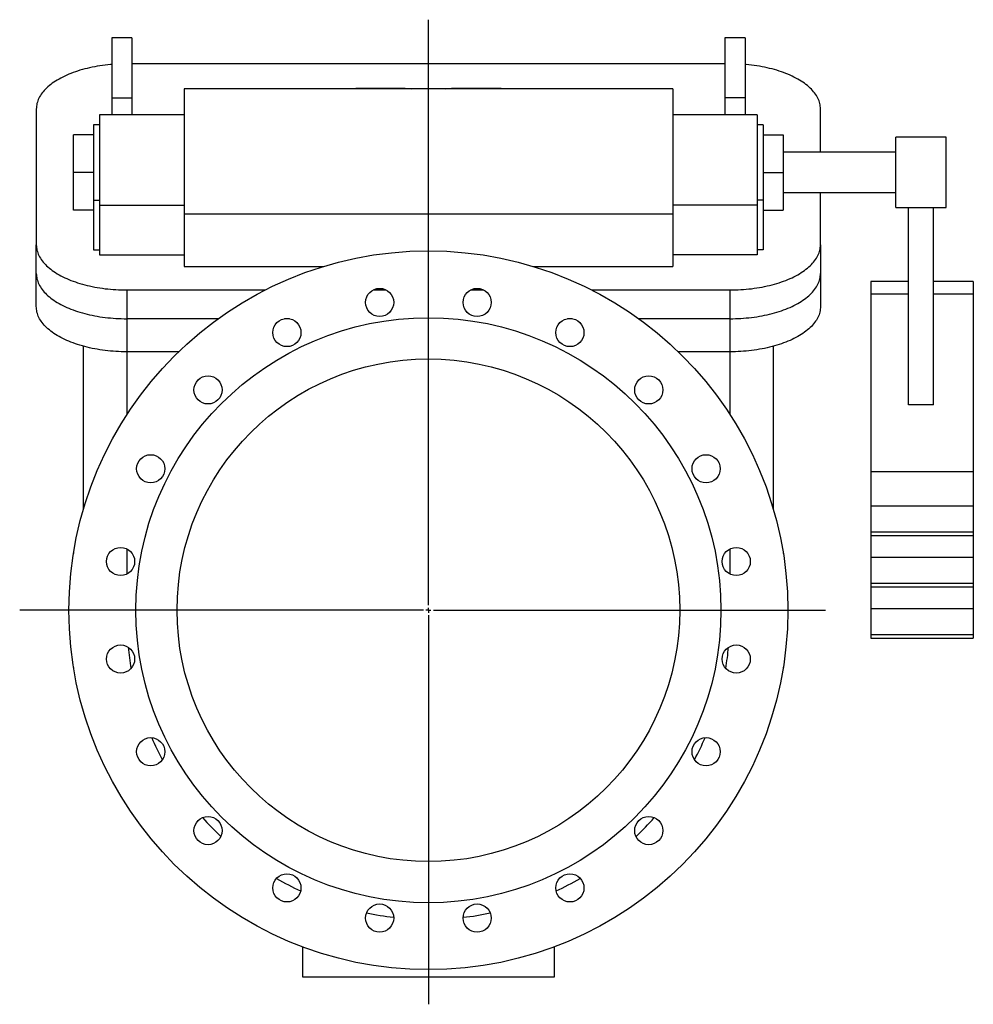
# Model space of a CAD drawing. Extents: x 82 to 2622, y 222 to 2284.
# Tile 2 of 2: x 1673 to 2622, y 1305 to 2284. Entities that reach past the tile are written whole.
import ezdxf

# ---------------------------------------------------------------- set-up
doc = ezdxf.new("R2010")
doc.units = 0
doc.layers.get('0').update_dxf_attribs({"linetype": 'CONTINUOUS'})
doc.layers.add('FORMAT', color=7, linetype='CONTINUOUS')

# ---------------------------------------------------------------- blocks, each defined once
blk = doc.blocks.new('SW_CENTERMARKSYMBOL_0')
at = {"layer": 'FORMAT', "color": 0}
for p, q in [((0, 5), (0, 587.45)), ((-5, 0), (-406.52, 0)), ((0, 0), (-2.5, 0)), ((0, 0), (0, 2.5)), ((0, 0), (0, -2.5)), ((0, 0), (2.5, 0)), ((5, 0), (395.05, 0)), ((0, -5), (0, -391.98))]:
    blk.add_line(p, q, dxfattribs=at)

msp = doc.modelspace()

# ---------------------------------------------------------------- linework, layer by layer
at = {"color": 7, "linetype": 'CONTINUOUS'}
for p, q in [((1784.61, 2266.2), (1764.61, 2266.2)), ((1764.61, 2266.2), (1764.61, 2206.2)), ((1784.61, 2266.2), (1784.61, 2206.2)), ((2394.61, 2266.2), (2374.61, 2266.2)), ((2374.61, 2266.2), (2374.61, 2206.2)), ((2394.61, 2266.2), (2394.61, 2206.2)), ((2374.61, 2240.22), (1784.61, 2240.22)), ((2322.61, 2215.18), (1836.61, 2215.18)), ((1836.61, 2215.18), (1836.61, 2090.68)), ((2007.39, 2216.07), (2007.39, 2215.18)), ((2007.39, 2216.07), (2056.47, 2216.07)), ((2056.47, 2216.07), (2056.47, 2215.18)), ((2056.47, 2216.07), (2062.99, 2215.18)), ((2096.23, 2215.18), (2102.75, 2216.07)), ((2102.75, 2216.07), (2102.75, 2215.18)), ((2102.75, 2216.07), (2151.83, 2216.07)), ((2151.83, 2216.07), (2151.83, 2215.18)), ((2322.61, 2215.18), (2322.61, 2090.68)), ((1764.61, 2206.2), (1764.61, 2189.58)), ((1764.61, 2206.2), (1784.61, 2206.2)), ((1784.61, 2206.2), (1784.61, 2189.58)), ((2374.61, 2206.2), (2374.61, 2189.58)), ((2394.61, 2206.2), (2374.61, 2206.2)), ((2394.61, 2206.2), (2394.61, 2189.58)), ((1689.61, 2195.22), (1689.61, 2060.22)), ((2469.61, 2152.18), (2469.61, 2195.22)), ((1836.61, 2189.58), (1752.61, 2189.58)), ((1752.61, 2189.58), (1752.61, 2099.58)), ((2406.61, 2189.58), (2322.61, 2189.58)), ((2406.61, 2189.58), (2406.61, 2099.58)), ((1752.61, 2179.58), (1746.61, 2179.58)), ((1746.61, 2179.58), (1746.61, 2104.58)), ((2412.61, 2179.58), (2406.61, 2179.58)), ((2412.61, 2179.58), (2412.61, 2104.58)), ((1746.61, 2169.68), (1726.61, 2169.68)), ((1726.61, 2132.18), (1726.61, 2169.68)), ((2412.61, 2169.68), (2432.61, 2169.68)), ((2432.61, 2169.68), (2432.61, 2132.18)), ((2594.61, 2167.18), (2544.61, 2167.18)), ((2544.61, 2149.68), (2544.61, 2167.18)), ((2594.61, 2149.68), (2594.61, 2167.18)), ((2544.61, 2152.18), (2432.61, 2152.18)), ((2544.61, 2097.18), (2544.61, 2149.68)), ((2594.61, 2097.18), (2594.61, 2149.68)), ((1746.61, 2132.18), (1726.61, 2132.18)), ((1726.61, 2094.68), (1726.61, 2132.18)), ((2412.61, 2132.18), (2432.61, 2132.18)), ((2432.61, 2132.18), (2432.61, 2094.68)), ((2432.61, 2112.18), (2544.61, 2112.18)), ((2469.61, 2060.22), (2469.61, 2112.18)), ((1746.61, 2104.58), (1746.61, 2055.22)), ((1746.61, 2104.58), (1752.61, 2104.58)), ((1752.61, 2099.58), (1752.61, 2050.22)), ((1752.61, 2099.58), (1836.61, 2099.58)), ((2406.61, 2099.58), (2322.61, 2099.58)), ((2412.61, 2104.58), (2406.61, 2104.58)), ((2406.61, 2099.58), (2406.61, 2050.22)), ((2412.61, 2104.58), (2412.61, 2055.22)), ((2544.61, 2097.18), (2594.61, 2097.18)), ((2557.11, 1901.03), (2557.11, 2097.18)), ((2582.11, 1901.03), (2582.11, 2097.18)), ((1746.61, 2094.68), (1726.61, 2094.68)), ((1836.61, 2090.68), (1836.61, 2038.72)), ((2322.61, 2090.68), (1836.61, 2090.68)), ((2322.61, 2090.68), (2322.61, 2038.72)), ((2412.61, 2094.68), (2432.61, 2094.68)), ((1689.61, 2031.64), (1689.61, 2060.22)), ((2469.61, 2060.22), (2469.61, 2031.64)), ((1746.61, 2055.22), (1752.61, 2055.22)), ((1752.61, 2050.22), (1836.61, 2050.22)), ((2406.61, 2050.22), (2322.61, 2050.22)), ((2412.61, 2055.22), (2406.61, 2055.22)), ((1836.61, 2038.72), (1975.74, 2038.72)), ((2183.48, 2038.72), (2322.61, 2038.72)), ((1689.61, 1998.73), (1689.61, 2031.64)), ((2469.61, 2031.64), (2469.61, 1998.73)), ((2557.11, 2023.51), (2519.61, 2023.51)), ((2519.61, 2023.51), (2519.61, 2011.01)), ((2621.61, 2023.51), (2582.11, 2023.51)), ((2621.61, 2023.51), (2621.61, 2011.01)), ((1779.61, 2015.22), (1917.4, 2015.22)), ((1779.61, 2015.22), (1779.61, 1986.64)), ((2024.61, 2015.22), (2037.62, 2015.22)), ((2121.6, 2015.22), (2134.61, 2015.22)), ((2241.83, 2015.22), (2379.61, 2015.22)), ((2379.61, 1986.64), (2379.61, 2015.22)), ((2519.61, 2011.01), (2519.61, 1834.34)), ((2557.11, 2011.01), (2519.61, 2011.01)), ((2621.61, 2011.01), (2582.11, 2011.01)), ((2621.61, 2011.01), (2621.61, 1834.34)), ((1870.55, 1986.64), (1779.61, 1986.64)), ((1779.61, 1986.64), (1779.61, 1953.73)), ((1941.3, 1986.64), (1936.45, 1986.64)), ((2222.77, 1986.64), (2217.92, 1986.64)), ((2379.61, 1986.64), (2288.67, 1986.64)), ((2379.61, 1953.73), (2379.61, 1986.64)), ((1736.61, 1797.42), (1736.61, 1959.2)), ((2422.61, 1959.2), (2422.61, 1797.42)), ((1831.19, 1953.73), (1779.61, 1953.73)), ((1779.61, 1953.73), (1779.61, 1891.08)), ((2379.61, 1953.73), (2328.03, 1953.73)), ((2379.61, 1891.08), (2379.61, 1953.73)), ((2582.11, 1901.03), (2557.11, 1901.03)), ((2519.61, 1834.34), (2519.61, 1800.19)), ((2621.61, 1834.34), (2519.61, 1834.34)), ((2621.61, 1834.34), (2621.61, 1800.19)), ((2519.61, 1800.19), (2519.61, 1774.19)), ((2621.61, 1800.19), (2519.61, 1800.19)), ((2621.61, 1800.19), (2621.61, 1774.19)), ((2519.61, 1774.19), (2519.61, 1770.84)), ((2621.61, 1774.19), (2519.61, 1774.19)), ((2621.61, 1774.19), (2621.61, 1770.84)), ((2519.61, 1770.84), (2621.61, 1770.84)), ((2519.61, 1770.84), (2519.61, 1749.19)), ((2621.61, 1770.84), (2621.61, 1749.19)), ((1726.68, 1753.64), (1726.61, 1753.64)), ((1726.61, 1753.64), (1726.61, 1753.18)), ((1779.61, 1757.69), (1779.61, 1732.57)), ((2379.61, 1732.57), (2379.61, 1757.69)), ((2432.61, 1753.64), (2432.54, 1753.64)), ((2432.61, 1753.64), (2432.61, 1753.18)), ((2519.61, 1749.19), (2519.61, 1723.19)), ((2621.61, 1749.19), (2519.61, 1749.19)), ((2621.61, 1749.19), (2621.61, 1723.19)), ((2519.61, 1723.19), (2519.61, 1719.84)), ((2621.61, 1723.19), (2519.61, 1723.19)), ((2519.61, 1719.84), (2621.61, 1719.84)), ((2519.61, 1719.84), (2519.61, 1698.19)), ((2621.61, 1723.19), (2621.61, 1719.84)), ((2621.61, 1719.84), (2621.61, 1698.19)), ((2519.61, 1698.19), (2519.61, 1672.19)), ((2621.61, 1698.19), (2519.61, 1698.19)), ((2621.61, 1698.19), (2621.61, 1672.19)), ((2519.61, 1672.19), (2519.61, 1668.84)), ((2621.61, 1672.19), (2519.61, 1672.19)), ((2519.61, 1668.84), (2621.61, 1668.84)), ((2621.61, 1672.19), (2621.61, 1668.84)), ((1726.61, 1640.09), (1726.61, 1639.64)), ((1726.61, 1639.64), (1726.68, 1639.64)), ((2432.54, 1639.64), (2432.61, 1639.64)), ((2432.61, 1640.09), (2432.61, 1639.64)), ((1954.61, 1331.64), (1954.61, 1361.7)), ((2204.61, 1361.7), (2204.61, 1331.64)), ((2204.61, 1331.64), (1954.61, 1331.64))]:
    msp.add_line(p, q, dxfattribs=at)
for points in [[(1764.61, 2239.59), (1763.39, 2239.48), (1760.72, 2239.21), (1758.07, 2238.91), (1755.44, 2238.56), (1752.84, 2238.18), (1750.25, 2237.75), (1747.7, 2237.29), (1745.17, 2236.79), (1742.67, 2236.25), (1740.21, 2235.67), (1737.79, 2235.06), (1735.4, 2234.41), (1733.05, 2233.73), (1730.75, 2233.01), (1728.48, 2232.25), (1726.27, 2231.46), (1724.11, 2230.64), (1721.99, 2229.78), (1719.93, 2228.9), (1717.92, 2227.98), (1715.97, 2227.04), (1714.08, 2226.06), (1712.24, 2225.06), (1710.47, 2224.03), (1708.76, 2222.97), (1707.12, 2221.89), (1705.54, 2220.78), (1704.03, 2219.65), (1702.59, 2218.5), (1701.22, 2217.32), (1699.92, 2216.13), (1698.69, 2214.92), (1697.54, 2213.68), (1696.46, 2212.44), (1695.46, 2211.17), (1694.53, 2209.9), (1693.69, 2208.6), (1692.92, 2207.3), (1692.23, 2205.99), (1691.62, 2204.66), (1691.08, 2203.33), (1690.64, 2201.99), (1690.27, 2200.64), (1689.98, 2199.29), (1689.77, 2197.93), (1689.65, 2196.58), (1689.61, 2195.22)], [(2469.61, 2195.22), (2469.57, 2196.58), (2469.45, 2197.93), (2469.24, 2199.29), (2468.95, 2200.64), (2468.59, 2201.99), (2468.14, 2203.33), (2467.61, 2204.66), (2467, 2205.99), (2466.3, 2207.3), (2465.54, 2208.6), (2464.69, 2209.9), (2463.76, 2211.17), (2462.76, 2212.44), (2461.68, 2213.68), (2460.53, 2214.92), (2459.3, 2216.13), (2458, 2217.32), (2456.63, 2218.5), (2455.19, 2219.65), (2453.68, 2220.78), (2452.1, 2221.89), (2450.46, 2222.97), (2448.75, 2224.03), (2446.98, 2225.06), (2445.14, 2226.06), (2443.25, 2227.04), (2441.3, 2227.98), (2439.29, 2228.9), (2437.23, 2229.78), (2435.12, 2230.64), (2432.95, 2231.46), (2430.74, 2232.25), (2428.48, 2233.01), (2426.17, 2233.73), (2423.82, 2234.41), (2421.44, 2235.06), (2419.01, 2235.67), (2416.55, 2236.25), (2414.05, 2236.79), (2411.52, 2237.29), (2408.97, 2237.75), (2406.39, 2238.18), (2403.78, 2238.56), (2401.15, 2238.91), (2398.5, 2239.21), (2395.83, 2239.48), (2394.61, 2239.59)], [(1689.61, 2060.22), (1689.65, 2058.86), (1689.77, 2057.5), (1689.98, 2056.14), (1690.27, 2054.79), (1690.64, 2053.45), (1691.08, 2052.1), (1691.62, 2050.77), (1692.23, 2049.45), (1692.92, 2048.13), (1693.69, 2046.83), (1694.53, 2045.54), (1695.46, 2044.26), (1696.46, 2043), (1697.54, 2041.75), (1698.69, 2040.52), (1699.92, 2039.3), (1701.22, 2038.11), (1702.59, 2036.94), (1704.03, 2035.78), (1705.54, 2034.65), (1707.12, 2033.55), (1708.76, 2032.46), (1710.47, 2031.41), (1712.24, 2030.38), (1714.08, 2029.37), (1715.97, 2028.4), (1717.92, 2027.45), (1719.93, 2026.53), (1721.99, 2025.65), (1724.11, 2024.79), (1726.27, 2023.97), (1728.48, 2023.18), (1730.75, 2022.43), (1733.05, 2021.71), (1735.4, 2021.02), (1737.79, 2020.37), (1740.21, 2019.76), (1742.67, 2019.18), (1745.17, 2018.64), (1747.7, 2018.14), (1750.25, 2017.68), (1752.84, 2017.25), (1755.44, 2016.87), (1758.07, 2016.52), (1760.72, 2016.22), (1763.39, 2015.95), (1766.07, 2015.73), (1768.76, 2015.54), (1771.47, 2015.4), (1774.18, 2015.3), (1776.89, 2015.24), (1779.61, 2015.22)], [(2379.61, 2015.22), (2382.33, 2015.24), (2385.04, 2015.3), (2387.76, 2015.4), (2390.46, 2015.54), (2393.15, 2015.73), (2395.83, 2015.95), (2398.5, 2016.22), (2401.15, 2016.52), (2403.78, 2016.87), (2406.39, 2017.25), (2408.97, 2017.68), (2411.52, 2018.14), (2414.05, 2018.64), (2416.55, 2019.18), (2419.01, 2019.76), (2421.44, 2020.37), (2423.82, 2021.02), (2426.17, 2021.71), (2428.48, 2022.43), (2430.74, 2023.18), (2432.95, 2023.97), (2435.12, 2024.79), (2437.23, 2025.65), (2439.29, 2026.53), (2441.3, 2027.45), (2443.25, 2028.4), (2445.14, 2029.37), (2446.98, 2030.38), (2448.75, 2031.41), (2450.46, 2032.46), (2452.1, 2033.55), (2453.68, 2034.65), (2455.19, 2035.78), (2456.63, 2036.94), (2458, 2038.11), (2459.3, 2039.3), (2460.53, 2040.52), (2461.68, 2041.75), (2462.76, 2043), (2463.76, 2044.26), (2464.69, 2045.54), (2465.54, 2046.83), (2466.3, 2048.13), (2467, 2049.45), (2467.61, 2050.77), (2468.14, 2052.1), (2468.59, 2053.45), (2468.95, 2054.79), (2469.24, 2056.14), (2469.45, 2057.5), (2469.57, 2058.86), (2469.61, 2060.22)], [(1689.61, 2031.64), (1689.65, 2030.28), (1689.77, 2028.92), (1689.98, 2027.56), (1690.27, 2026.21), (1690.64, 2024.87), (1691.08, 2023.53), (1691.62, 2022.19), (1692.23, 2020.87), (1692.92, 2019.55), (1693.69, 2018.25), (1694.53, 2016.96), (1695.46, 2015.68), (1696.46, 2014.42), (1697.54, 2013.17), (1698.69, 2011.94), (1699.92, 2010.72), (1701.22, 2009.53), (1702.59, 2008.36), (1704.03, 2007.2), (1705.54, 2006.07), (1707.12, 2004.97), (1708.76, 2003.88), (1710.47, 2002.83), (1712.24, 2001.8), (1714.08, 2000.79), (1715.97, 1999.82), (1717.92, 1998.87), (1719.93, 1997.95), (1721.99, 1997.07), (1724.11, 1996.21), (1726.27, 1995.39), (1728.48, 1994.6), (1730.75, 1993.85), (1733.05, 1993.13), (1735.4, 1992.44), (1737.79, 1991.79), (1740.21, 1991.18), (1742.67, 1990.6), (1745.17, 1990.06), (1747.7, 1989.56), (1750.25, 1989.1), (1752.84, 1988.67), (1755.44, 1988.29), (1758.07, 1987.94), (1760.72, 1987.64), (1763.39, 1987.37), (1766.07, 1987.15), (1768.76, 1986.97), (1771.47, 1986.82), (1774.18, 1986.72), (1776.89, 1986.66), (1779.61, 1986.64)], [(2379.61, 1986.64), (2382.33, 1986.66), (2385.04, 1986.72), (2387.76, 1986.82), (2390.46, 1986.97), (2393.15, 1987.15), (2395.83, 1987.37), (2398.5, 1987.64), (2401.15, 1987.94), (2403.78, 1988.29), (2406.39, 1988.67), (2408.97, 1989.1), (2411.52, 1989.56), (2414.05, 1990.06), (2416.55, 1990.6), (2419.01, 1991.18), (2421.44, 1991.79), (2423.82, 1992.44), (2426.17, 1993.13), (2428.48, 1993.85), (2430.74, 1994.6), (2432.95, 1995.39), (2435.12, 1996.21), (2437.23, 1997.07), (2439.29, 1997.95), (2441.3, 1998.87), (2443.25, 1999.82), (2445.14, 2000.79), (2446.98, 2001.8), (2448.75, 2002.83), (2450.46, 2003.88), (2452.1, 2004.97), (2453.68, 2006.07), (2455.19, 2007.2), (2456.63, 2008.36), (2458, 2009.53), (2459.3, 2010.72), (2460.53, 2011.94), (2461.68, 2013.17), (2462.76, 2014.42), (2463.76, 2015.68), (2464.69, 2016.96), (2465.54, 2018.25), (2466.3, 2019.55), (2467, 2020.87), (2467.61, 2022.19), (2468.14, 2023.53), (2468.59, 2024.87), (2468.95, 2026.21), (2469.24, 2027.56), (2469.45, 2028.92), (2469.57, 2030.28), (2469.61, 2031.64)], [(1779.61, 1953.73), (1776.89, 1953.75), (1774.18, 1953.81), (1771.47, 1953.91), (1768.76, 1954.06), (1766.07, 1954.24), (1763.39, 1954.47), (1760.72, 1954.73), (1758.07, 1955.04), (1755.44, 1955.38), (1752.84, 1955.77), (1750.25, 1956.19), (1747.7, 1956.65), (1745.17, 1957.15), (1742.67, 1957.69), (1740.21, 1958.27), (1737.79, 1958.88), (1735.4, 1959.53), (1733.05, 1960.22), (1730.75, 1960.94), (1728.48, 1961.69), (1726.27, 1962.48), (1724.11, 1963.3), (1721.99, 1964.16), (1719.93, 1965.05), (1717.92, 1965.96), (1715.97, 1966.91), (1714.08, 1967.88), (1712.24, 1968.89), (1710.47, 1969.92), (1708.76, 1970.98), (1707.12, 1972.06), (1705.54, 1973.17), (1704.03, 1974.3), (1702.59, 1975.45), (1701.22, 1976.62), (1699.92, 1977.82), (1698.69, 1979.03), (1697.54, 1980.26), (1696.46, 1981.51), (1695.46, 1982.77), (1694.53, 1984.05), (1693.69, 1985.34), (1692.92, 1986.64), (1692.23, 1987.96), (1691.62, 1989.28), (1691.08, 1990.62), (1690.64, 1991.96), (1690.27, 1993.3), (1689.98, 1994.66), (1689.77, 1996.01), (1689.65, 1997.37), (1689.61, 1998.73)], [(2469.61, 1998.73), (2469.57, 1997.37), (2469.45, 1996.01), (2469.24, 1994.66), (2468.95, 1993.3), (2468.59, 1991.96), (2468.14, 1990.62), (2467.61, 1989.28), (2467, 1987.96), (2466.3, 1986.64), (2465.54, 1985.34), (2464.69, 1984.05), (2463.76, 1982.77), (2462.76, 1981.51), (2461.68, 1980.26), (2460.53, 1979.03), (2459.3, 1977.82), (2458, 1976.62), (2456.63, 1975.45), (2455.19, 1974.3), (2453.68, 1973.17), (2452.1, 1972.06), (2450.46, 1970.98), (2448.75, 1969.92), (2446.98, 1968.89), (2445.14, 1967.88), (2443.25, 1966.91), (2441.3, 1965.96), (2439.29, 1965.05), (2437.23, 1964.16), (2435.12, 1963.3), (2432.95, 1962.48), (2430.74, 1961.69), (2428.48, 1960.94), (2426.17, 1960.22), (2423.82, 1959.53), (2421.44, 1958.88), (2419.01, 1958.27), (2416.55, 1957.69), (2414.05, 1957.15), (2411.52, 1956.65), (2408.97, 1956.19), (2406.39, 1955.77), (2403.78, 1955.38), (2401.15, 1955.04), (2398.5, 1954.73), (2395.83, 1954.47), (2393.15, 1954.24), (2390.46, 1954.06), (2387.76, 1953.91), (2385.04, 1953.81), (2382.33, 1953.75), (2379.61, 1953.73)]]:
    msp.add_lwpolyline(points, dxfattribs=at)
for centre, radius in [((2079.61, 1696.64), 357.5), ((2031.12, 2002.82), 14), ((2128.11, 2002.82), 14), ((2079.61, 1696.64), 291), ((1938.87, 1972.85), 14), ((2220.35, 1972.85), 14), ((2079.61, 1696.64), 250), ((1860.41, 1915.84), 14), ((2298.81, 1915.84), 14), ((1803.4, 1837.37), 14), ((2355.82, 1837.37), 14), ((1773.43, 1745.13), 14), ((2385.79, 1745.13), 14), ((1773.43, 1648.14), 14), ((2385.79, 1648.14), 14), ((1803.4, 1555.9), 14), ((2355.82, 1555.9), 14), ((1860.41, 1477.43), 14), ((2298.81, 1477.43), 14), ((1938.87, 1420.43), 14), ((2220.35, 1420.43), 14), ((2031.12, 1390.45), 14), ((2128.11, 1390.45), 14)]:
    msp.add_circle(centre, radius, dxfattribs=at)
for centre, radius, start, end in [((2022.16, 1681.41), 242.06, 185.11347, 190.11912), ((2118.32, 1683.84), 260.93, 350.07126, 354.72343), ((2038.69, 1669.46), 254.6, 203.02921, 208.4897), ((2118.31, 1670.28), 256.95, 331.58402, 336.98736), ((2056.58, 1667.01), 268.06, 221.23052, 226.80175), ((2109.89, 1659.87), 257.89, 313.10945, 318.89219), ((2064.56, 1660.17), 267.35, 239.4457, 245.22268), ((2097.47, 1655.01), 261.47, 294.68758, 300.60046), ((2074.2, 1656.1), 266.5, 257.84912, 263.72126), ((2087.24, 1643.1), 253.36, 276.09869, 282.27607)]:
    msp.add_arc(centre, radius, start, end, dxfattribs=at)

# ---------------------------------------------------------------- block references
at = {"layer": 'FORMAT'}
msp.add_blockref('SW_CENTERMARKSYMBOL_0', (2079.61, 1696.64), dxfattribs=at)

doc.saveas('drawing.dxf')
